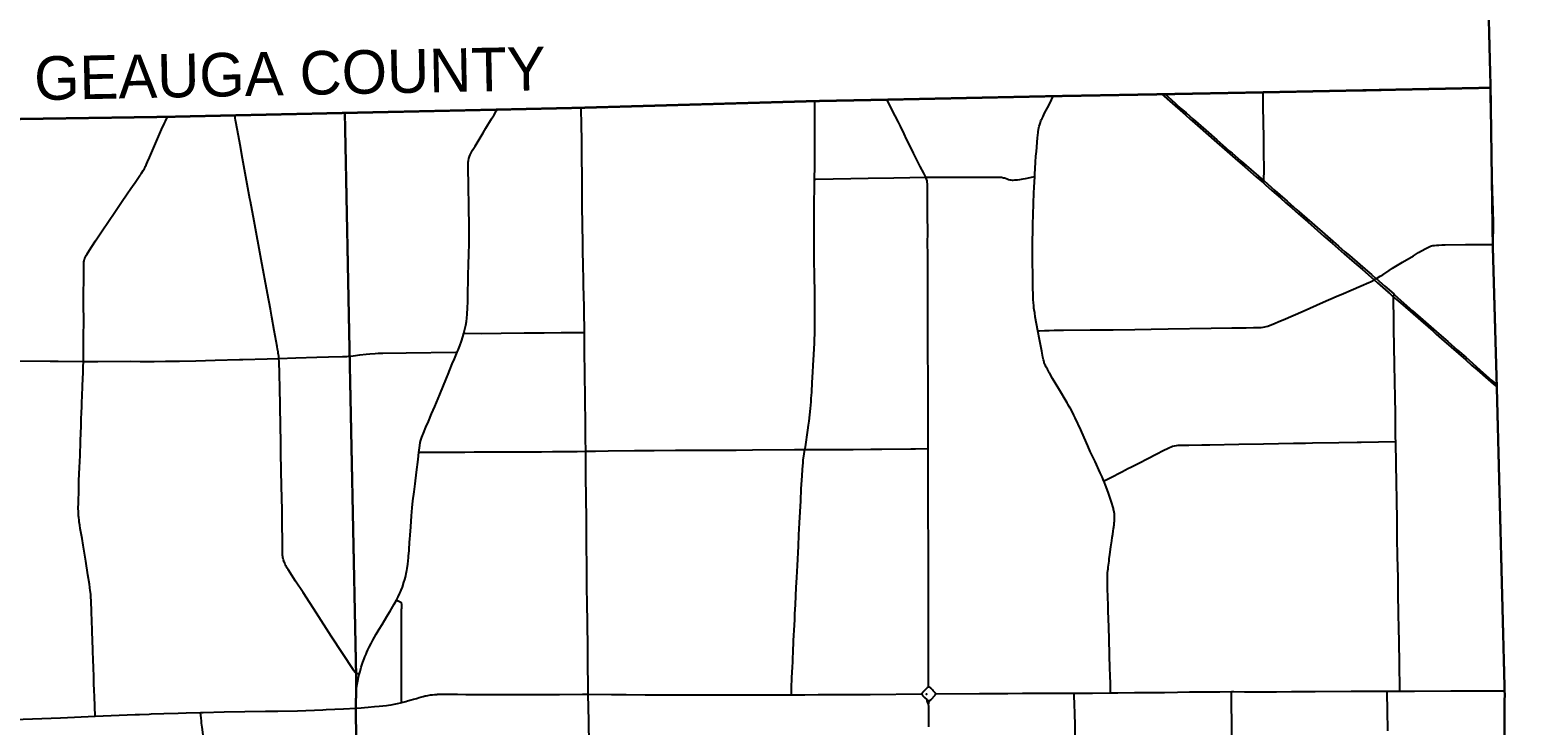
# Model space of a CAD drawing. Header units: feet. Extents: x 2113747 to 2516209, y 960708 to 1356798.
# Tile 89 of 92: x 2346170 to 2380505, y 1208400 to 1224357. Entities that reach past the tile are written whole.
import ezdxf

# ---------------------------------------------------------------- set-up
doc = ezdxf.new("R2010")
doc.units = ezdxf.units.FT
doc.header["$LTSCALE"] = 20
doc.header["$MEASUREMENT"] = 0
doc.linetypes.add('OhDOT_USTN3', pattern=[0.22, 0.165, -0.055])
for name, color, linetype in [('GM_X_Adjacent_County', 251, 'OhDOT_USTN3'), ('GM_X_Adjacent_County_Text', 251, 'Continuous'), ('GM_X_County', 251, 'OhDOT_USTN3'), ('GM_X_County_Road', 3, 'Continuous'), ('GM_X_State_Location', 251, 'Continuous'), ('GM_X_State_Route', 1, 'Continuous'), ('GM_X_Township', 251, 'OhDOT_USTN3'), ('GM_X_Township_Road', 4, 'Continuous'), ('GM_X_Unincorporated_Location', 2, 'Continuous'), ('GM_X_US_Location', 251, 'Continuous'), ('GM_X_US_Route', 1, 'Continuous')]:
    doc.layers.add(name, color=color, linetype=linetype)
doc.styles.add('Styledgn030', font='dgn030.shx')

msp = doc.modelspace()

# ---------------------------------------------------------------- linework, layer by layer
at = {"layer": 'GM_X_Adjacent_County', "flags": 128}
for points in [[(2351052, 1329594), (2350879, 1334708), (2350792, 1338454), (2350668, 1343782), (2350610, 1346277), (2350532, 1349652), (2350399, 1355339), (2350380, 1356156), (2355988, 1356270), (2362156, 1356413), (2364414, 1356333), (2367820, 1356544), (2373683, 1356692), (2373929, 1356688), (2374041, 1356698), (2374297, 1356706), (2374557, 1356715), (2374611, 1356721), (2377535, 1356798), (2377674, 1350903), (2377693, 1350175), (2377735, 1349029), (2377727, 1347899), (2377725, 1347726), (2377787, 1343505), (2377836, 1339123), (2378017, 1330260), (2378023, 1327034), (2378033, 1326391), (2378043, 1325696), (2378197, 1317523), (2378303, 1312083), (2378402, 1304573), (2378434, 1301944), (2378438, 1301599), (2378501, 1296323), (2378561, 1291324), (2378588, 1289004), (2378621, 1286248), (2378649, 1283902), (2378676, 1281682), (2378707, 1279034), (2378754, 1276290), (2378873, 1270911), (2378866, 1269735), (2378972, 1263471), (2379228, 1251500), (2379253, 1249553), (2379296, 1246319), (2379404, 1237933), (2379428, 1236058), (2379498, 1231510), (2379605, 1226364), (2379690, 1223029), (2374472, 1222924), (2372194, 1222881), (2369645, 1222836), (2365829, 1222755), (2364180, 1222723), (2358764, 1222568), (2356858, 1222526), (2353397, 1222451), (2350843, 1222395), (2349300, 1222361), (2344324, 1222288), (2343737, 1222286), (2341239, 1222245), (2338510, 1222201), (2335682, 1222157), (2333341, 1222133), (2327982, 1222076), (2326584, 1222061), (2319071, 1221920), (2315600, 1221874), (2313088, 1221841), (2308426, 1221766), (2303374, 1221676), (2299175, 1221609), (2298613, 1221605), (2295595, 1221591), (2294724, 1221588), (2291838, 1221592), (2289133, 1221589), (2288155, 1221588), (2287634, 1221587), (2287284, 1221586), (2279436, 1221567), (2276584, 1221584), (2274226, 1221624), (2272941, 1221646), (2272892, 1224958), (2272866, 1226650), (2272826, 1229297), (2272742, 1235619), (2272726, 1236335), (2272653, 1239712), (2272622, 1242715), (2272608, 1245574), (2272603, 1246466), (2272594, 1248305), (2272592, 1248752), (2272590, 1249141), (2272589, 1249331), (2273862, 1249362), (2276805, 1249432), (2277390, 1249446), (2277328, 1250381), (2277211, 1252110), (2277171, 1252707), (2276903, 1256950), (2274507, 1256901), (2272767, 1256889), (2272604, 1256898), (2272557, 1259612), (2272556, 1260536), (2272556, 1262103), (2272569, 1262896), (2272555, 1264930), (2272507, 1273183), (2272471, 1276565), (2272465, 1277200), (2272455, 1278617), (2272446, 1280038), (2272428, 1282835), (2272420, 1284105), (2272413, 1285151), (2272362, 1289611), (2272348, 1290511), (2272340, 1292585), (2272240, 1297398), (2272203, 1299771), (2272161, 1302392), (2279883, 1302541), (2283687, 1302615), (2294075, 1302763), (2295568, 1302772), (2298199, 1302788), (2298196, 1305189), (2298196, 1305529), (2298188, 1311966), (2298187, 1312321), (2298208, 1319400), (2298174, 1322862), (2298177, 1328362), (2298177, 1328633), (2299094, 1328650), (2302358, 1328712), (2307027, 1328846), (2308136, 1328857), (2310412, 1328865), (2312316, 1328941), (2312728, 1328943), (2313244, 1328952), (2315940, 1328993), (2319296, 1329027), (2324555, 1329127), (2326471, 1329162), (2329806, 1329195), (2329825, 1329214), (2329835, 1329221), (2329851, 1329224), (2329869, 1329225), (2330942, 1329244), (2332564, 1329274), (2338225, 1329379), (2338797, 1329389), (2339341, 1329399), (2340797, 1329426), (2342861, 1329465), (2347906, 1329546), (2351052, 1329594)], [(2484046, 1279851), (2487984, 1279948), (2488245, 1279956), (2489951, 1280020), (2497406, 1280301), (2508226, 1280716), (2508400, 1280722), (2511362, 1280834), (2511402, 1278992), (2511651, 1267387), (2511802, 1260388), (2511853, 1258032), (2511912, 1255330), (2511951, 1253456), (2512010, 1250592), (2512101, 1246172), (2512230, 1239911), (2512292, 1236891), (2512353, 1234371), (2512465, 1230387), (2512571, 1226651), (2512594, 1225202), (2512630, 1223723), (2512651, 1222857), (2512655, 1222660), (2512653, 1222387), (2512690, 1221236), (2512712, 1220325), (2512903, 1212315), (2513077, 1204484), (2513180, 1199820), (2513219, 1198046), (2513416, 1189169), (2513462, 1187239), (2513501, 1185556), (2513514, 1184984), (2513530, 1184327), (2513546, 1183622), (2513555, 1183225), (2513567, 1182726), (2513578, 1182260), (2513588, 1181821), (2513593, 1181627), (2513617, 1180939), (2513628, 1180521), (2513670, 1179740), (2513676, 1179494), (2513699, 1179041), (2513739, 1174780), (2513796, 1172613), (2513885, 1169327), (2513930, 1167379), (2513942, 1166454), (2513947, 1166127), (2513953, 1165987), (2514002, 1164246), (2514041, 1162151), (2514063, 1161131), (2514138, 1157427), (2514238, 1151848), (2514283, 1149331), (2514318, 1147339), (2510324, 1147267), (2506689, 1147200), (2506258, 1147195), (2500522, 1147082), (2496768, 1147012), (2496130, 1147000), (2495470, 1146984), (2492871, 1146938), (2489784, 1146884), (2488775, 1146866), (2487813, 1146848), (2487526, 1146842), (2486294, 1146820), (2485346, 1146802), (2481592, 1146776), (2481240, 1146773), (2480562, 1146753), (2479591, 1146751), (2479217, 1146735), (2477862, 1146726), (2477431, 1146718), (2477075, 1146717), (2476719, 1146718), (2475598, 1146706), (2475461, 1146714), (2474029, 1146683), (2472669, 1146652), (2471852, 1146646), (2471569, 1146639), (2471535, 1146638), (2471501, 1146638), (2471224, 1146630), (2470854, 1146632), (2470658, 1146630), (2470516, 1146626), (2469250, 1146608), (2468903, 1146602), (2468501, 1146594), (2461815, 1146508), (2461446, 1146481), (2459610, 1146457), (2456023, 1146410), (2454902, 1146395), (2454737, 1146393), (2454401, 1146388), (2454115, 1146384), (2453860, 1146380), (2452179, 1146359), (2450952, 1146363), (2450451, 1146366), (2450051, 1146346), (2449776, 1146343), (2449101, 1146335), (2445581, 1146287), (2444666, 1146263), (2444274, 1146267), (2443037, 1146236), (2442911, 1146233), (2439879, 1146170), (2434890, 1146115), (2433884, 1146098), (2431940, 1146079), (2431501, 1146076), (2430211, 1146047), (2421201, 1145935), (2418971, 1145882), (2418652, 1145879), (2418494, 1145897), (2413179, 1145801), (2412897, 1145794), (2407758, 1145683), (2403523, 1145588), (2398484, 1145471), (2393911, 1145372), (2391157, 1145315), (2390674, 1145305), (2390179, 1145300), (2388382, 1145259), (2383055, 1145188), (2382496, 1145180), (2381158, 1145150), (2381034, 1152023), (2381026, 1152330), (2380892, 1156694), (2380878, 1157552), (2380824, 1161039), (2380824, 1161382), (2380771, 1165044), (2380746, 1166807), (2380682, 1170163), (2380463, 1181823), (2380419, 1184193), (2380412, 1186569), (2380359, 1187412), (2380181, 1194352), (2380179, 1195356), (2380022, 1202249), (2380003, 1203413), (2380014, 1209139), (2379833, 1216178), (2379742, 1219374), (2379735, 1219826), (2379690, 1223029), (2379605, 1226364), (2379498, 1231510), (2379428, 1236058), (2379404, 1237933), (2379296, 1246319), (2379253, 1249553), (2379228, 1251500), (2378972, 1263471), (2378866, 1269735), (2378873, 1270911), (2378754, 1276290), (2378707, 1279034), (2386863, 1279126), (2391602, 1279179), (2395356, 1279222), (2405728, 1279339), (2405824, 1279340), (2411190, 1279400), (2413131, 1279426), (2415745, 1279455), (2423663, 1279533), (2431554, 1279611), (2434345, 1279639), (2436880, 1279651), (2440308, 1279667), (2444698, 1279689), (2448154, 1279679), (2451685, 1279695), (2455533, 1279713), (2458209, 1279725), (2458287, 1279726), (2465937, 1279754), (2471340, 1279774), (2476122, 1279790), (2478782, 1279799), (2482992, 1279825), (2484046, 1279851)]]:
    msp.add_lwpolyline(points, dxfattribs=at)
at = {"layer": 'GM_X_County', "flags": 128}
msp.add_lwpolyline([(2353397, 1222451), (2356858, 1222526), (2358764, 1222568), (2364180, 1222723), (2365829, 1222755), (2369645, 1222836), (2372194, 1222881), (2374472, 1222924), (2379690, 1223029), (2379735, 1219826), (2379742, 1219374), (2379833, 1216178), (2380014, 1209139), (2380003, 1203413), (2380022, 1202249), (2380179, 1195356), (2380181, 1194352), (2380359, 1187412), (2380412, 1186569), (2380419, 1184193), (2380463, 1181823), (2380682, 1170163), (2380746, 1166807), (2380771, 1165044), (2380824, 1161382), (2380824, 1161039), (2380878, 1157552), (2380892, 1156694), (2381026, 1152330), (2381034, 1152023), (2381158, 1145150), (2381235, 1140057), (2381269, 1137568), (2381334, 1132856), (2381336, 1132676), (2381343, 1132210), (2381380, 1130882), (2381388, 1130504), (2381409, 1129491), (2381422, 1128859), (2381524, 1123853), (2381544, 1122872), (2381624, 1118858), (2381679, 1116097), (2382044, 1104151), (2382074, 1096083), (2382125, 1091787), (2380307, 1091766), (2379221, 1091753), (2378988, 1091751), (2374063, 1091696), (2368829, 1091637), (2365146, 1091594), (2364291, 1091584), (2363494, 1091575), (2360811, 1091544), (2360599, 1091542), (2358848, 1091522), (2355371, 1091477), (2352195, 1091435), (2348514, 1091386), (2345661, 1091348), (2342697, 1091308), (2341799, 1091296), (2335157, 1091206), (2333216, 1091180), (2331837, 1091161), (2328725, 1091118), (2328615, 1091117), (2326938, 1091094), (2326732, 1091091), (2324108, 1091056), (2318107, 1090974), (2313863, 1090917), (2307056, 1090903), (2301402, 1090840), (2299895, 1090831), (2299145, 1090827), (2298147, 1090820), (2294565, 1090800), (2294190, 1090795), (2291695, 1090779), (2287536, 1090733), (2283974, 1090692), (2281184, 1090660), (2280571, 1090646), (2279737, 1090638), (2276111, 1090564), (2275965, 1090561), (2275354, 1090544), (2275300, 1090545), (2274067, 1090515), (2274049, 1092053), (2274045, 1093010), (2274019, 1094549), (2274003, 1096382), (2273944, 1101977), (2273923, 1103969), (2273928, 1105260), (2273895, 1107881), (2273890, 1108659), (2273892, 1109492), (2273890, 1109708), (2273889, 1109866), (2273885, 1110318), (2273884, 1110420), (2273881, 1110748), (2273878, 1111173), (2273872, 1111794), (2273868, 1112294), (2273861, 1113069), (2273860, 1113281), (2273857, 1113575), (2273857, 1113636), (2273852, 1114201), (2273851, 1114281), (2273848, 1114656), (2273845, 1115019), (2273878, 1116829), (2273877, 1118817), (2273859, 1119170), (2273866, 1121327), (2273809, 1124393), (2273800, 1125028), (2273794, 1125938), (2273794, 1126045), (2273791, 1126395), (2273784, 1127599), (2273782, 1127896), (2273782, 1128013), (2273776, 1128908), (2273762, 1131307), (2273735, 1134958), (2273727, 1137672), (2273708, 1143906), (2273707, 1144117), (2273652, 1147706), (2273648, 1148193), (2273645, 1148717), (2273636, 1149823), (2273632, 1150488), (2273596, 1155295), (2273585, 1158808), (2273560, 1160546), (2273539, 1163372), (2273486, 1167056), (2273465, 1168621), (2273462, 1168895), (2273426, 1173044), (2273428, 1173104), (2273415, 1174720), (2273392, 1176176), (2273394, 1176620), (2273384, 1177023), (2273358, 1177776), (2273351, 1179125), (2273359, 1179654), (2273321, 1182083), (2273216, 1187364), (2273164, 1190519), (2273176, 1191453), (2273228, 1192712), (2273152, 1195400), (2273193, 1198453), (2273071, 1206556), (2272991, 1215563), (2272975, 1216501), (2272977, 1217406), (2272968, 1218487), (2272962, 1219225), (2272959, 1219527), (2272955, 1219996), (2272952, 1220381), (2272949, 1220734), (2272946, 1221095), (2272941, 1221646), (2274226, 1221624), (2276584, 1221584), (2279436, 1221567), (2287284, 1221586), (2287634, 1221587), (2288155, 1221588), (2289133, 1221589), (2291838, 1221592), (2294724, 1221588), (2295595, 1221591), (2298613, 1221605), (2299175, 1221609), (2303374, 1221676), (2308426, 1221766), (2313088, 1221841), (2315600, 1221874), (2319071, 1221920), (2326584, 1222061), (2327982, 1222076), (2333341, 1222133), (2335682, 1222157), (2338510, 1222201), (2341239, 1222245), (2343737, 1222286), (2344324, 1222288), (2349300, 1222361), (2350843, 1222395), (2353397, 1222451)], dxfattribs=at)
at = {"layer": 'GM_X_County_Road', "flags": 128}
for points in [[(2366729, 1220974), (2366682, 1221066), (2366601, 1221223), (2366450, 1221524), (2366400, 1221624), (2366365, 1221696), (2366330, 1221767), (2366288, 1221852), (2366232, 1221974), (2366146, 1222149), (2366101, 1222239), (2366029, 1222381), (2365944, 1222549), (2365840, 1222755)], [(2351885, 1216817), (2351883, 1216840), (2351882, 1216858), (2351880, 1216867), (2351877, 1216895), (2351870, 1216934), (2351865, 1216970), (2351854, 1217032), (2351844, 1217092), (2351777, 1217461), (2351721, 1217760), (2351688, 1217950), (2351621, 1218308), (2351477, 1219090), (2351313, 1219963), (2351230, 1220419), (2351219, 1220481), (2351048, 1221405), (2350991, 1221717), (2350932, 1222048), (2350890, 1222288), (2350882, 1222332), (2350877, 1222366), (2350875, 1222396)], [(2358895, 1217414), (2358894, 1217586), (2358893, 1217628), (2358893, 1217662), (2358892, 1217672), (2358892, 1217713), (2358892, 1217765), (2358890, 1217864), (2358888, 1218015), (2358883, 1218234), (2358876, 1218506), (2358872, 1218693), (2358868, 1218877), (2358866, 1218976), (2358864, 1219058), (2358860, 1219186), (2358858, 1219333), (2358855, 1219454), (2358849, 1219887), (2358844, 1220314), (2358843, 1220758), (2358842, 1220894), (2358840, 1221064), (2358838, 1221356), (2358834, 1221643), (2358832, 1221813), (2358828, 1222187), (2358823, 1222539), (2358822, 1222570)], [(2366784, 1214746), (2366784, 1214985), (2366783, 1215500), (2366783, 1216094), (2366780, 1216396), (2366778, 1216944), (2366778, 1217423), (2366777, 1217771), (2366776, 1218381), (2366775, 1218860), (2366774, 1219188), (2366772, 1219480), (2366773, 1219692), (2366771, 1220124), (2366772, 1220445), (2366772, 1220698), (2366770, 1220773), (2366767, 1220822), (2366763, 1220858), (2366757, 1220893), (2366747, 1220930), (2366738, 1220955), (2366729, 1220974)], [(2358924, 1214685), (2358921, 1214976), (2358920, 1215073), (2358918, 1215240), (2358918, 1215303), (2358917, 1215371), (2358916, 1215506), (2358913, 1215687), (2358911, 1215802), (2358911, 1215894), (2358911, 1215923), (2358909, 1216117), (2358906, 1216254), (2358904, 1216538), (2358900, 1216905), (2358898, 1217040), (2358896, 1217163), (2358895, 1217414)], [(2353655, 1209591), (2353652, 1209593), (2353646, 1209597), (2353638, 1209603), (2353631, 1209610), (2353622, 1209622), (2353615, 1209631), (2353601, 1209653), (2353085, 1210439), (2352745, 1210969), (2352438, 1211444), (2352268, 1211701), (2352094, 1211969), (2352076, 1212000), (2352059, 1212031), (2352044, 1212059), (2352030, 1212088), (2352017, 1212118), (2352008, 1212138), (2352000, 1212161), (2351996, 1212170), (2351988, 1212196), (2351980, 1212225), (2351975, 1212245), (2351973, 1212261), (2351971, 1212280), (2351969, 1212294), (2351966, 1212373), (2351964, 1212447), (2351963, 1212555), (2351958, 1213084), (2351957, 1213274), (2351956, 1213357), (2351952, 1213592), (2351939, 1214222), (2351936, 1214362), (2351931, 1214534), (2351928, 1214855), (2351919, 1215311), (2351911, 1215685), (2351909, 1215816), (2351905, 1216066), (2351902, 1216239), (2351900, 1216348), (2351897, 1216502), (2351892, 1216708), (2351890, 1216741), (2351885, 1216817)], [(2355095, 1214667), (2355118, 1214667), (2355453, 1214665), (2355570, 1214665), (2355627, 1214665), (2355734, 1214665), (2355840, 1214666), (2355998, 1214668), (2356152, 1214668), (2356365, 1214669), (2356598, 1214669), (2356903, 1214670), (2357176, 1214672), (2357268, 1214674), (2357451, 1214674), (2357556, 1214675), (2357668, 1214674), (2357907, 1214675), (2358163, 1214678), (2358272, 1214678), (2358465, 1214679), (2358518, 1214679), (2358728, 1214683), (2358924, 1214685)], [(2358924, 1214685), (2359148, 1214687), (2359443, 1214692), (2360047, 1214699), (2360492, 1214706), (2360987, 1214712), (2361386, 1214710), (2361660, 1214712), (2362002, 1214712), (2362381, 1214713), (2362753, 1214716), (2363715, 1214723), (2363954, 1214725)], [(2358982, 1209106), (2358981, 1209205), (2358976, 1209880), (2358971, 1210341), (2358970, 1210421), (2358968, 1210499), (2358965, 1210703), (2358964, 1210823), (2358963, 1210903), (2358961, 1211045), (2358959, 1211181), (2358954, 1211566), (2358939, 1213005), (2358934, 1213745), (2358930, 1213982), (2358927, 1214423), (2358924, 1214685)], [(2363954, 1214725), (2364036, 1214726), (2364341, 1214727), (2364865, 1214727), (2365059, 1214728), (2365466, 1214731), (2365721, 1214732), (2366385, 1214742), (2366490, 1214743), (2366765, 1214746), (2366784, 1214746)], [(2366796, 1209267), (2366795, 1209307), (2366792, 1209751), (2366793, 1209986), (2366791, 1210288), (2366791, 1210828), (2366791, 1211281), (2366791, 1211458), (2366789, 1211753), (2366788, 1211923), (2366789, 1212055), (2366788, 1212465), (2366787, 1213307), (2366786, 1213731), (2366783, 1214144), (2366784, 1214746)], [(2354696, 1209313), (2354695, 1209393), (2354696, 1209531), (2354696, 1209759), (2354697, 1210019), (2354696, 1210201), (2354696, 1210366), (2354697, 1210540), (2354698, 1210764), (2354698, 1210922), (2354698, 1210973), (2354699, 1211011), (2354700, 1211050), (2354701, 1211088), (2354702, 1211120), (2354702, 1211151), (2354702, 1211165), (2354702, 1211181), (2354700, 1211193), (2354699, 1211198), (2354697, 1211203), (2354694, 1211207), (2354690, 1211211), (2354685, 1211215), (2354677, 1211219), (2354665, 1211225), (2354623, 1211246), (2354581, 1211267)], [(2353726, 1209560), (2353693, 1209573), (2353680, 1209578), (2353673, 1209581), (2353667, 1209584), (2353661, 1209587), (2353655, 1209591)], [(2354706, 1208918), (2354701, 1208934), (2354698, 1208948), (2354696, 1208966), (2354695, 1208983), (2354694, 1209098), (2354696, 1209276), (2354696, 1209313)], [(2359029, 1205756), (2359023, 1206001), (2359022, 1206043), (2359022, 1206049), (2359021, 1206079), (2359020, 1206144), (2359017, 1206432), (2359012, 1206778), (2359006, 1207635), (2359002, 1207914), (2359001, 1208005), (2358986, 1208854), (2358982, 1209052), (2358982, 1209106)], [(2366794, 1208883), (2366770, 1208932), (2366763, 1208948), (2366759, 1208959), (2366757, 1208969), (2366753, 1208985)], [(2366794, 1208883), (2366798, 1208906), (2366801, 1208920), (2366807, 1208934), (2366814, 1208948), (2366820, 1208959), (2366826, 1208971)], [(2366802, 1208360), (2366800, 1208619), (2366797, 1208826), (2366794, 1208883)]]:
    msp.add_lwpolyline(points, dxfattribs=at)
at = {"layer": 'GM_X_State_Route', "flags": 128}
for points in [[(2369302, 1217451), (2369243, 1217768), (2369228, 1217862), (2369217, 1217934), (2369212, 1217973), (2369205, 1218029), (2369199, 1218091), (2369195, 1218169), (2369192, 1218287), (2369189, 1218430), (2369188, 1218536), (2369187, 1218608), (2369182, 1218812), (2369181, 1218946), (2369179, 1219034), (2369179, 1219100), (2369178, 1219231), (2369178, 1219313), (2369178, 1219401), (2369180, 1219522), (2369183, 1219729), (2369184, 1219758), (2369185, 1219817), (2369185, 1219844), (2369187, 1219889), (2369187, 1219922), (2369189, 1219948), (2369189, 1219964), (2369192, 1220045), (2369193, 1220110), (2369201, 1220372), (2369211, 1220619), (2369217, 1220739), (2369229, 1220990), (2369232, 1221037), (2369249, 1221322), (2369258, 1221456), (2369266, 1221567), (2369295, 1221880), (2369307, 1222003), (2369310, 1222032), (2369315, 1222066), (2369317, 1222082), (2369323, 1222111), (2369331, 1222146), (2369343, 1222188), (2369358, 1222234), (2369372, 1222271), (2369380, 1222291), (2369397, 1222325), (2369420, 1222372), (2369457, 1222442), (2369519, 1222565), (2369572, 1222671), (2369649, 1222836)], [(2354858, 1212245), (2354860, 1212275), (2354870, 1212405), (2354874, 1212487), (2354878, 1212540), (2354882, 1212602), (2354888, 1212667), (2354896, 1212760), (2354910, 1212953), (2354929, 1213205), (2354943, 1213389), (2354959, 1213549), (2354984, 1213754), (2355007, 1213940), (2355042, 1214207), (2355076, 1214493), (2355095, 1214667), (2355100, 1214712), (2355107, 1214764), (2355115, 1214820), (2355127, 1214888), (2355141, 1214939), (2355166, 1215010), (2355201, 1215099), (2355259, 1215238), (2355313, 1215365), (2355388, 1215544), (2355460, 1215713), (2355576, 1215988), (2355731, 1216361), (2355770, 1216455), (2355808, 1216553), (2355863, 1216690), (2355910, 1216805), (2355975, 1216963), (2355987, 1216994), (2356032, 1217103), (2356073, 1217213), (2356105, 1217310), (2356129, 1217393), (2356153, 1217487), (2356174, 1217583), (2356187, 1217660), (2356197, 1217738), (2356205, 1217833), (2356212, 1217974), (2356217, 1218118), (2356220, 1218302), (2356222, 1218361), (2356228, 1218571), (2356230, 1218695), (2356237, 1219006), (2356242, 1219178), (2356249, 1219482), (2356252, 1219650), (2356251, 1219742), (2356251, 1219820), (2356250, 1219876), (2356249, 1219938), (2356248, 1219955), (2356247, 1220020), (2356245, 1220122), (2356245, 1220164), (2356241, 1220328), (2356240, 1220361), (2356234, 1220715), (2356231, 1220886), (2356227, 1221092), (2356227, 1221174), (2356225, 1221267), (2356228, 1221319), (2356234, 1221362), (2356243, 1221407), (2356257, 1221452), (2356272, 1221489), (2356295, 1221536), (2356330, 1221596), (2356387, 1221688), (2356458, 1221806), (2356571, 1221991), (2356636, 1222098), (2356766, 1222314), (2356820, 1222404), (2356881, 1222505), (2356896, 1222528)], [(2371042, 1212932), (2371045, 1212955), (2371050, 1212997), (2371054, 1213039), (2371057, 1213077), (2371058, 1213094), (2371060, 1213133), (2371061, 1213158), (2371060, 1213181), (2371060, 1213190), (2371060, 1213205), (2371059, 1213223), (2371057, 1213240), (2371056, 1213249), (2371051, 1213289), (2371044, 1213326), (2371039, 1213351), (2371034, 1213372), (2371029, 1213391), (2371021, 1213415), (2370997, 1213492), (2370950, 1213630), (2370911, 1213743), (2370852, 1213908), (2370828, 1213970), (2370816, 1214000), (2370802, 1214036), (2370775, 1214099), (2370734, 1214191), (2370613, 1214451), (2370557, 1214571), (2370504, 1214683), (2370445, 1214811), (2370360, 1215002), (2370284, 1215176), (2370157, 1215455), (2370129, 1215514), (2370097, 1215579), (2370060, 1215648), (2370043, 1215678), (2370023, 1215715), (2369991, 1215768), (2369974, 1215798), (2369781, 1216116), (2369640, 1216352), (2369568, 1216484), (2369563, 1216493), (2369544, 1216526), (2369520, 1216571), (2369495, 1216616), (2369485, 1216634), (2369474, 1216656), (2369465, 1216676), (2369460, 1216685), (2369449, 1216712), (2369444, 1216727), (2369435, 1216759), (2369428, 1216782), (2369420, 1216817), (2369414, 1216845), (2369390, 1216979), (2369339, 1217253), (2369302, 1217451)], [(2370970, 1209138), (2370965, 1209333), (2370959, 1209557), (2370956, 1209689), (2370936, 1210355), (2370928, 1210655), (2370916, 1211016), (2370913, 1211110), (2370905, 1211379), (2370902, 1211492), (2370899, 1211594), (2370898, 1211668), (2370897, 1211696), (2370897, 1211736), (2370898, 1211788), (2370901, 1211854), (2370903, 1211895), (2370908, 1211949), (2370912, 1211985), (2370917, 1212027), (2370921, 1212069), (2370934, 1212161), (2370941, 1212219), (2370954, 1212313), (2370979, 1212491), (2370998, 1212628), (2371010, 1212709), (2371021, 1212780), (2371031, 1212853), (2371039, 1212910), (2371042, 1212932)], [(2354673, 1211457), (2354688, 1211494), (2354717, 1211566), (2354754, 1211679), (2354772, 1211742), (2354787, 1211799), (2354815, 1211918), (2354819, 1211945), (2354827, 1211997), (2354842, 1212090), (2354852, 1212172), (2354858, 1212245)], [(2353650, 1208789), (2353650, 1208849), (2353649, 1208912), (2353650, 1208977), (2353654, 1209052), (2353660, 1209161), (2353668, 1209256), (2353679, 1209336), (2353680, 1209340), (2353693, 1209415), (2353712, 1209501), (2353726, 1209560), (2353745, 1209632), (2353774, 1209730), (2353811, 1209846), (2353840, 1209923), (2353856, 1209965), (2353870, 1209998), (2353884, 1210031), (2353900, 1210070), (2353924, 1210124), (2353957, 1210191), (2353998, 1210269), (2354043, 1210349), (2354119, 1210484), (2354188, 1210599), (2354254, 1210708), (2354305, 1210797), (2354382, 1210929), (2354434, 1211016), (2354529, 1211177), (2354581, 1211267), (2354622, 1211346), (2354660, 1211428), (2354673, 1211457)], [(2353650, 1208789), (2353650, 1208789), (2353772, 1208798), (2353848, 1208805), (2353931, 1208813), (2354075, 1208827), (2354186, 1208837), (2354352, 1208853), (2354402, 1208859), (2354463, 1208867), (2354525, 1208877), (2354609, 1208895), (2354673, 1208910), (2354706, 1208918), (2354794, 1208941), (2354838, 1208953), (2354916, 1208976), (2354970, 1208992), (2355010, 1209005), (2355042, 1209014), (2355067, 1209021), (2355105, 1209032), (2355193, 1209056), (2355241, 1209068), (2355266, 1209074), (2355303, 1209081), (2355333, 1209087), (2355360, 1209091), (2355383, 1209094), (2355408, 1209097), (2355454, 1209102), (2355472, 1209103), (2355507, 1209105), (2355521, 1209106), (2355569, 1209107), (2355635, 1209108), (2355697, 1209108), (2355716, 1209107), (2355759, 1209107), (2355984, 1209106), (2356175, 1209104), (2356308, 1209103), (2356366, 1209102), (2356402, 1209102), (2356476, 1209101), (2356713, 1209100), (2356947, 1209099), (2357630, 1209103), (2358326, 1209105), (2358851, 1209107), (2358982, 1209106), (2359514, 1209104), (2359856, 1209100), (2360289, 1209096), (2360597, 1209095), (2360937, 1209094), (2361196, 1209095), (2362205, 1209096), (2362456, 1209096), (2362803, 1209096), (2363075, 1209098), (2363276, 1209096), (2363573, 1209095), (2363648, 1209095), (2363950, 1209097), (2364259, 1209099), (2364548, 1209099), (2365451, 1209105), (2366640, 1209114)], [(2366956, 1209114), (2366956, 1209118), (2366956, 1209121), (2366956, 1209123), (2366955, 1209125), (2366954, 1209128), (2366954, 1209129), (2366951, 1209132), (2366950, 1209135), (2366939, 1209147), (2366900, 1209190), (2366882, 1209208), (2366854, 1209237), (2366840, 1209250), (2366834, 1209254), (2366828, 1209259), (2366824, 1209262), (2366820, 1209263), (2366816, 1209265), (2366813, 1209266), (2366805, 1209267), (2366799, 1209268), (2366796, 1209267), (2366790, 1209267), (2366786, 1209267), (2366778, 1209265), (2366772, 1209263), (2366768, 1209261), (2366765, 1209260), (2366762, 1209258), (2366760, 1209256), (2366755, 1209252), (2366751, 1209248), (2366745, 1209242), (2366738, 1209235), (2366657, 1209149), (2366651, 1209142), (2366648, 1209138), (2366647, 1209135), (2366644, 1209131), (2366643, 1209129), (2366642, 1209127), (2366641, 1209123), (2366641, 1209122), (2366640, 1209119), (2366640, 1209114)], [(2366640, 1209114), (2366641, 1209106), (2366641, 1209103), (2366642, 1209100), (2366643, 1209099), (2366644, 1209097), (2366644, 1209096), (2366646, 1209094), (2366647, 1209093), (2366648, 1209091), (2366650, 1209089), (2366652, 1209086), (2366656, 1209082), (2366702, 1209035), (2366753, 1208985), (2366758, 1208981), (2366763, 1208977), (2366769, 1208973), (2366774, 1208970), (2366779, 1208968), (2366784, 1208967), (2366788, 1208966), (2366792, 1208965), (2366796, 1208965), (2366800, 1208965), (2366805, 1208965), (2366809, 1208965), (2366813, 1208966), (2366816, 1208967), (2366819, 1208968), (2366822, 1208969), (2366826, 1208971), (2366828, 1208972), (2366831, 1208974), (2366834, 1208976), (2366837, 1208979), (2366841, 1208983), (2366850, 1208991), (2366944, 1209088), (2366948, 1209092), (2366950, 1209095), (2366952, 1209098), (2366954, 1209101), (2366955, 1209105), (2366955, 1209107), (2366956, 1209111), (2366956, 1209114)], [(2366956, 1209114), (2367959, 1209123), (2368363, 1209126), (2368615, 1209128), (2368950, 1209129), (2369277, 1209131), (2370138, 1209134), (2370555, 1209135), (2370970, 1209138), (2371139, 1209139), (2371522, 1209145), (2371785, 1209148), (2372067, 1209149), (2372206, 1209151), (2372507, 1209155), (2372779, 1209162), (2372995, 1209165), (2373297, 1209166), (2373480, 1209165), (2373743, 1209168), (2373801, 1209168), (2374040, 1209167), (2374292, 1209167), (2374775, 1209167), (2375125, 1209168), (2375664, 1209172), (2376491, 1209175), (2376747, 1209177), (2376927, 1209177), (2377226, 1209179), (2377316, 1209180), (2377608, 1209182), (2377760, 1209182), (2377948, 1209182), (2378775, 1209184), (2379011, 1209186), (2379159, 1209187), (2379549, 1209187), (2379828, 1209188), (2379931, 1209188), (2380012, 1209188)], [(2343824, 1208441), (2343946, 1208443), (2343990, 1208444), (2344040, 1208446), (2344335, 1208459), (2344636, 1208470), (2345523, 1208513), (2346011, 1208534), (2346875, 1208567), (2347665, 1208603), (2348583, 1208641), (2348688, 1208646), (2348905, 1208654)], [(2348905, 1208654), (2348955, 1208656), (2349240, 1208665), (2349570, 1208676), (2349753, 1208680), (2350082, 1208690), (2350149, 1208692), (2350628, 1208701), (2351577, 1208718), (2351858, 1208721), (2352313, 1208728), (2352891, 1208752), (2352966, 1208755), (2353369, 1208773), (2353650, 1208789)], [(2353762, 1203094), (2353726, 1205044), (2353720, 1205418), (2353708, 1205974), (2353697, 1206665), (2353688, 1206999), (2353675, 1207574), (2353669, 1207857), (2353655, 1208487), (2353651, 1208731), (2353650, 1208789)]]:
    msp.add_lwpolyline(points, dxfattribs=at)
at = {"layer": 'GM_X_Township', "flags": 128}
for points in [[(2353397, 1222451), (2356858, 1222526), (2358764, 1222568), (2364180, 1222723), (2365829, 1222755), (2369645, 1222836), (2372194, 1222881), (2374472, 1222924), (2379690, 1223029), (2379735, 1219826), (2379742, 1219374), (2379833, 1216178), (2380014, 1209139), (2380003, 1203413), (2380022, 1202249), (2380179, 1195356), (2376656, 1195310), (2375116, 1195276), (2374836, 1195272), (2372692, 1195272), (2366875, 1195235), (2365880, 1195226), (2359057, 1195164), (2357966, 1195170), (2357548, 1195159), (2354856, 1195134), (2353908, 1195164), (2353892, 1195968), (2353885, 1196280), (2353880, 1196527), (2353876, 1196719), (2353851, 1197693), (2353833, 1198882), (2353829, 1198960), (2353831, 1199153), (2353819, 1199782), (2353821, 1200258), (2353808, 1201121), (2353792, 1201872), (2353781, 1202403), (2353645, 1208790), (2353657, 1209132), (2353654, 1209648), (2353508, 1216821), (2353397, 1222451)], [(2327982, 1222076), (2333341, 1222133), (2335682, 1222157), (2338510, 1222201), (2341239, 1222245), (2343737, 1222286), (2344324, 1222288), (2349300, 1222361), (2350843, 1222395), (2353397, 1222451), (2353508, 1216821), (2353654, 1209648), (2353657, 1209132), (2353645, 1208790), (2353781, 1202403), (2353792, 1201872), (2353808, 1201121), (2353821, 1200258), (2353819, 1199782), (2353831, 1199153), (2353829, 1198960), (2353833, 1198882), (2353851, 1197693), (2353876, 1196719), (2353880, 1196527), (2353885, 1196280), (2353892, 1195968), (2353908, 1195164), (2347306, 1195156), (2344005, 1195134), (2340985, 1195138), (2340041, 1195153), (2338450, 1195157), (2336454, 1195161), (2330756, 1195208), (2328175, 1195267), (2328172, 1197915), (2328164, 1198937), (2328116, 1204996), (2328088, 1208595), (2328082, 1214984), (2327993, 1220659), (2327982, 1222076)]]:
    msp.add_lwpolyline(points, dxfattribs=at)
at = {"layer": 'GM_X_Township_Road', "flags": 128}
for points in [[(2374475, 1222927), (2374766, 1222933), (2375071, 1222937), (2375389, 1222942), (2375782, 1222952), (2376106, 1222957), (2376686, 1222966), (2376834, 1222969), (2377181, 1222976), (2377476, 1222984), (2377691, 1222989), (2377940, 1222996), (2378179, 1222999), (2378288, 1223001), (2378455, 1223003), (2378858, 1223012), (2379143, 1223019), (2379415, 1223025), (2379686, 1223029)], [(2379756, 1219933), (2379756, 1219945), (2379741, 1220451), (2379735, 1220642), (2379728, 1220972), (2379710, 1221698), (2379703, 1222231), (2379699, 1222545), (2379692, 1222814), (2379686, 1223029)], [(2364174, 1220931), (2364179, 1221228), (2364181, 1221395), (2364182, 1221588), (2364183, 1221928), (2364182, 1222046), (2364181, 1222201), (2364179, 1222382), (2364179, 1222503), (2364181, 1222723)], [(2372141, 1222890), (2372213, 1222891)], [(2372213, 1222891), (2372579, 1222896), (2373005, 1222903), (2373669, 1222918), (2374159, 1222924), (2374475, 1222927)], [(2374489, 1220898), (2374491, 1221154), (2374486, 1221551), (2374484, 1221843), (2374479, 1222279), (2374475, 1222564), (2374471, 1222765), (2374475, 1222927)], [(2347396, 1216749), (2347402, 1217081), (2347403, 1217257), (2347405, 1217733), (2347403, 1218001), (2347404, 1218931), (2347405, 1218949), (2347406, 1218977), (2347408, 1219009), (2347410, 1219030), (2347414, 1219054), (2347417, 1219069), (2347419, 1219079), (2347423, 1219092), (2347427, 1219102), (2347433, 1219117), (2347446, 1219147), (2347461, 1219176), (2347474, 1219200), (2347500, 1219243), (2347589, 1219382), (2347676, 1219512), (2347830, 1219743), (2348121, 1220177), (2348275, 1220406), (2348401, 1220593), (2348433, 1220638), (2348456, 1220672), (2348486, 1220714), (2348527, 1220774), (2348583, 1220853), (2348618, 1220901), (2348694, 1221012), (2348713, 1221041), (2348729, 1221065), (2348769, 1221131), (2348782, 1221153), (2348797, 1221178), (2348811, 1221203), (2348823, 1221229), (2348834, 1221251), (2348845, 1221274), (2348870, 1221327), (2348917, 1221432), (2349191, 1222071), (2349255, 1222216), (2349279, 1222266), (2349328, 1222361)], [(2364174, 1220931), (2364208, 1220932), (2365405, 1220956), (2365995, 1220964), (2366729, 1220974)], [(2366729, 1220974), (2367024, 1220977), (2367149, 1220978), (2367376, 1220978), (2367755, 1220975), (2368236, 1220979), (2368292, 1220980), (2368397, 1220979), (2368437, 1220977), (2368464, 1220974), (2368492, 1220969), (2368512, 1220965), (2368534, 1220958), (2368559, 1220950), (2368596, 1220936), (2368611, 1220930), (2368629, 1220924), (2368654, 1220918), (2368683, 1220914), (2368712, 1220911), (2368738, 1220911), (2368771, 1220912), (2368833, 1220918), (2368888, 1220926), (2368960, 1220939), (2369018, 1220949), (2369194, 1220984), (2369229, 1220990)], [(2363954, 1214725), (2363965, 1214785), (2364023, 1215172), (2364037, 1215283), (2364049, 1215377), (2364080, 1215668), (2364095, 1215821), (2364102, 1215907), (2364106, 1215965), (2364111, 1216043), (2364123, 1216263), (2364136, 1216502), (2364146, 1216656), (2364159, 1216903), (2364172, 1217163), (2364178, 1217285), (2364181, 1217347), (2364182, 1217449), (2364183, 1217590), (2364183, 1217935), (2364182, 1218206), (2364180, 1218354), (2364174, 1218683), (2364170, 1219109), (2364170, 1219779), (2364170, 1219942), (2364171, 1220395), (2364174, 1220733), (2364174, 1220914), (2364174, 1220931)], [(2374476, 1220845), (2374482, 1220857), (2374486, 1220867), (2374488, 1220879), (2374489, 1220898)], [(2379741, 1219448), (2379749, 1219471), (2379752, 1219494), (2379753, 1219563), (2379756, 1219781), (2379756, 1219933)], [(2377062, 1218651), (2377099, 1218669), (2377158, 1218705), (2377215, 1218738), (2377362, 1218836), (2377441, 1218886), (2377670, 1219027), (2377918, 1219174), (2378040, 1219245), (2378188, 1219329), (2378236, 1219356), (2378265, 1219371), (2378313, 1219391), (2378334, 1219399), (2378363, 1219406), (2378402, 1219412), (2378446, 1219417), (2378500, 1219419), (2378574, 1219422), (2378652, 1219424), (2379114, 1219428), (2379521, 1219430), (2379668, 1219430), (2379698, 1219432), (2379714, 1219435), (2379728, 1219440), (2379741, 1219448)], [(2369302, 1217451), (2369341, 1217452), (2369456, 1217457), (2369563, 1217459), (2369675, 1217462), (2369890, 1217464), (2370500, 1217474), (2371030, 1217475), (2371528, 1217482), (2371898, 1217487), (2372293, 1217496), (2373282, 1217508), (2373751, 1217517), (2374078, 1217522), (2374251, 1217525), (2374363, 1217528), (2374425, 1217529), (2374468, 1217533), (2374507, 1217540), (2374542, 1217548), (2374580, 1217559), (2374636, 1217579), (2374730, 1217617), (2374833, 1217660), (2374929, 1217704), (2375392, 1217904), (2375851, 1218109), (2376149, 1218238), (2376312, 1218309), (2376489, 1218385), (2376723, 1218485), (2376896, 1218560), (2376932, 1218577), (2376962, 1218593), (2377016, 1218624)], [(2377016, 1218624), (2377043, 1218639), (2377062, 1218651)], [(2377464, 1218226), (2377466, 1218251), (2377468, 1218263), (2377475, 1218275), (2377481, 1218284)], [(2377513, 1214906), (2377513, 1214909), (2377512, 1214992), (2377511, 1215264), (2377508, 1215420), (2377505, 1215581), (2377502, 1215899), (2377494, 1216308), (2377487, 1216649), (2377479, 1217114), (2377473, 1217471), (2377468, 1217838), (2377464, 1218033), (2377464, 1218120), (2377464, 1218226)], [(2356129, 1217393), (2356157, 1217393), (2356523, 1217392), (2356984, 1217395), (2357511, 1217401), (2357973, 1217407), (2358363, 1217409), (2358895, 1217414)], [(2351885, 1216817), (2352272, 1216830), (2352753, 1216844), (2353022, 1216851), (2353343, 1216859), (2353396, 1216860), (2353445, 1216863)], [(2353445, 1216863), (2353445, 1216863), (2353484, 1216865), (2353508, 1216867)], [(2353508, 1216867), (2353588, 1216874), (2353741, 1216896), (2353888, 1216914), (2353969, 1216922), (2354096, 1216932), (2354158, 1216937), (2354266, 1216940), (2354805, 1216948), (2355947, 1216963), (2355975, 1216963)], [(2341294, 1216812), (2341314, 1216812), (2342226, 1216800), (2342655, 1216795), (2342912, 1216792), (2343030, 1216791), (2343204, 1216789), (2343309, 1216789), (2343415, 1216787), (2343849, 1216777), (2344467, 1216767), (2344551, 1216766), (2344605, 1216766), (2344703, 1216765), (2344880, 1216766), (2345044, 1216766), (2345261, 1216766), (2345372, 1216766), (2345462, 1216765), (2345923, 1216761), (2346633, 1216755), (2346815, 1216753), (2347396, 1216749)], [(2347665, 1208603), (2347650, 1209056), (2347645, 1209196), (2347639, 1209355), (2347637, 1209445), (2347634, 1209547), (2347629, 1209682), (2347620, 1209938), (2347617, 1210055), (2347612, 1210177), (2347608, 1210302), (2347598, 1210589), (2347596, 1210635), (2347594, 1210736), (2347583, 1211045), (2347577, 1211205), (2347575, 1211255), (2347570, 1211335), (2347566, 1211396), (2347560, 1211450), (2347556, 1211482), (2347535, 1211632), (2347501, 1211846), (2347452, 1212165), (2347414, 1212395), (2347391, 1212530), (2347367, 1212680), (2347325, 1212913), (2347314, 1212986), (2347303, 1213067), (2347298, 1213106), (2347290, 1213168), (2347287, 1213203), (2347283, 1213263), (2347281, 1213305), (2347280, 1213373), (2347281, 1213501), (2347291, 1213805), (2347296, 1214011), (2347309, 1214310), (2347320, 1214588), (2347329, 1214910), (2347337, 1215119), (2347343, 1215248), (2347348, 1215418), (2347354, 1215586), (2347358, 1215694), (2347362, 1215822), (2347367, 1215942), (2347378, 1216184), (2347391, 1216500), (2347394, 1216615), (2347396, 1216749)], [(2347396, 1216749), (2347731, 1216746), (2348479, 1216750), (2348702, 1216747), (2349020, 1216748), (2349282, 1216750), (2349423, 1216750), (2349525, 1216752), (2349601, 1216754), (2349979, 1216763), (2350421, 1216774), (2350982, 1216791), (2351059, 1216793), (2351613, 1216809), (2351885, 1216817)], [(2370816, 1214000), (2370852, 1214019), (2371049, 1214123), (2371136, 1214169), (2371226, 1214216), (2371313, 1214262), (2371368, 1214290), (2371436, 1214324), (2371539, 1214374), (2371621, 1214414), (2371825, 1214516), (2372019, 1214618), (2372193, 1214709), (2372275, 1214750), (2372323, 1214772), (2372359, 1214787), (2372393, 1214799), (2372435, 1214810), (2372480, 1214818), (2372522, 1214823), (2372561, 1214826), (2372614, 1214827), (2372699, 1214828), (2372767, 1214828), (2373065, 1214831), (2373250, 1214834)], [(2373250, 1214834), (2373916, 1214845), (2374478, 1214856), (2375165, 1214868), (2375303, 1214870), (2375440, 1214873), (2375601, 1214876), (2376207, 1214885), (2376627, 1214892)], [(2376627, 1214892), (2376720, 1214894), (2377513, 1214906)], [(2377608, 1209182), (2377607, 1209209), (2377598, 1209821), (2377590, 1210303), (2377585, 1210631), (2377580, 1210936), (2377572, 1211438), (2377567, 1211786), (2377557, 1212272), (2377550, 1212698), (2377543, 1213263), (2377541, 1213407), (2377537, 1213561), (2377529, 1213978), (2377522, 1214384), (2377513, 1214906)], [(2363648, 1209095), (2363651, 1209246), (2363658, 1209494), (2363668, 1209733), (2363675, 1209851), (2363680, 1209956), (2363684, 1210047), (2363688, 1210149), (2363691, 1210250), (2363695, 1210332), (2363703, 1210463), (2363709, 1210569), (2363720, 1210824), (2363726, 1210949), (2363736, 1211170), (2363756, 1211555), (2363769, 1211791), (2363784, 1212060), (2363806, 1212509), (2363818, 1212769), (2363833, 1213043), (2363858, 1213546), (2363872, 1213822), (2363889, 1214120), (2363899, 1214270), (2363912, 1214426), (2363917, 1214478), (2363936, 1214624), (2363954, 1214725)], [(2370202, 1206197), (2370185, 1207004), (2370179, 1207201), (2370178, 1207268), (2370166, 1207950), (2370148, 1208728), (2370145, 1208822), (2370138, 1209134)], [(2373799, 1205234), (2373800, 1205257), (2373800, 1205282), (2373799, 1205450), (2373797, 1205564), (2373796, 1205584), (2373793, 1205736), (2373791, 1205826), (2373789, 1205904), (2373786, 1205990), (2373770, 1206775), (2373770, 1206811), (2373769, 1206864), (2373767, 1206958), (2373765, 1207126), (2373761, 1207440), (2373757, 1207754), (2373756, 1207823), (2373754, 1207918), (2373752, 1208154), (2373753, 1208407), (2373742, 1208915), (2373743, 1209127), (2373743, 1209168)], [(2377333, 1208266), (2377324, 1208742), (2377317, 1209132), (2377316, 1209180)], [(2350151, 1208109), (2350143, 1208175), (2350120, 1208351), (2350108, 1208445), (2350104, 1208497), (2350096, 1208562), (2350082, 1208690)]]:
    msp.add_lwpolyline(points, dxfattribs=at)
at = {"layer": 'GM_X_Unincorporated_Location'}
msp.add_point((2366749, 1209107), dxfattribs=at)
at = {"layer": 'GM_X_US_Route', "flags": 128}
for points in [[(2372141, 1222890), (2372390, 1222671), (2372690, 1222405), (2372807, 1222304)], [(2372213, 1222891), (2372219, 1222885), (2372359, 1222759), (2372585, 1222555), (2372701, 1222451), (2372865, 1222310), (2372983, 1222206), (2373215, 1222002), (2373406, 1221837), (2373617, 1221650), (2373702, 1221577), (2373759, 1221527), (2373887, 1221415), (2373967, 1221347), (2374482, 1220904), (2374489, 1220898), (2374739, 1220674), (2375020, 1220427), (2375246, 1220227), (2375361, 1220129), (2375585, 1219932), (2375947, 1219617), (2376200, 1219394), (2376348, 1219264), (2376450, 1219176), (2376865, 1218818), (2376958, 1218739), (2377060, 1218653), (2377062, 1218651), (2377266, 1218474), (2377468, 1218296), (2377481, 1218284), (2377633, 1218146), (2377901, 1217905), (2378133, 1217701), (2378439, 1217434), (2378708, 1217202), (2378929, 1217008), (2379120, 1216842), (2379199, 1216773), (2379441, 1216557), (2379720, 1216312), (2379831, 1216216)], [(2372807, 1222304), (2372843, 1222272), (2373028, 1222110), (2373349, 1221829), (2373648, 1221567), (2373831, 1221408), (2374051, 1221215), (2374313, 1220987), (2374476, 1220845), (2374522, 1220803), (2374671, 1220673), (2374869, 1220500), (2374994, 1220390), (2375128, 1220273), (2375284, 1220137), (2375496, 1219951), (2375866, 1219626), (2376056, 1219460), (2376333, 1219219), (2376508, 1219065), (2376751, 1218854), (2377016, 1218624), (2377097, 1218553), (2377339, 1218339)], [(2377339, 1218339), (2377353, 1218326), (2377464, 1218226), (2377538, 1218164), (2377676, 1218048), (2378091, 1217685), (2378370, 1217441), (2378445, 1217374)], [(2378445, 1217374), (2378625, 1217214), (2378785, 1217074), (2379121, 1216781), (2379262, 1216657), (2379380, 1216553), (2379573, 1216385), (2379759, 1216224), (2379834, 1216162)]]:
    msp.add_lwpolyline(points, dxfattribs=at)

# ---------------------------------------------------------------- texts
at = {"layer": 'GM_X_Adjacent_County_Text', "insert": (2346277, 1222730), "char_height": 1000, "attachment_point": 7, "rotation": 1.1224, "line_spacing_factor": 0.8, "style": 'Styledgn030'}
msp.add_mtext('{\\Fdgn000|c0;\\C256;GEAUGA COUNTY}', dxfattribs=at)
at = {"layer": 'GM_X_State_Location', "char_height": 1, "attachment_point": 5, "line_spacing_factor": 0.8, "style": 'Styledgn030'}
for s, insert in [('{\\Fdgn000|c0;\\C256;s}', (2369881, 1215841)), ('{\\Fdgn000|c0;\\C256;r}', (2369881, 1215841)), ('{\\Fdgn000|c0;\\C256;s}', (2354815, 1211899)), ('{\\Fdgn000|c0;\\C256;r}', (2354815, 1211899)), ('{\\Fdgn000|c0;\\C256;s}', (2374536, 1209048)), ('{\\Fdgn000|c0;\\C256;r}', (2374536, 1209048)), ('{\\Fdgn000|c0;\\C256;s}', (2350925, 1208700)), ('{\\Fdgn000|c0;\\C256;r}', (2350925, 1208700))]:
    msp.add_mtext(s, dxfattribs=dict(at, insert=insert))
at = {"layer": 'GM_X_State_Location', "char_height": 1, "attachment_point": 7, "rotation": 0, "line_spacing_factor": 0.8, "style": 'Styledgn030'}
for s, insert in [('{\\Fdgn000|c0;\\C256;282}', (2369527, 1215768)), ('{\\Fdgn000|c0;\\C256;88}', (2354563, 1211825)), ('{\\Fdgn000|c0;\\C256;305}', (2374182, 1208974)), ('{\\Fdgn000|c0;\\C256;305}', (2350572, 1208626))]:
    msp.add_mtext(s, dxfattribs=dict(at, insert=insert))
at = {"layer": 'GM_X_US_Location', "insert": (2375678, 1219323), "char_height": 1, "attachment_point": 7, "rotation": 0, "line_spacing_factor": 0.8, "style": 'Styledgn030'}
msp.add_mtext('{\\Fdgn000|c0;\\C256;422}', dxfattribs=at)
at = {"layer": 'GM_X_US_Location', "insert": (2375986, 1219531), "char_height": 1, "attachment_point": 5, "line_spacing_factor": 0.8, "style": 'Styledgn030'}
for s in ['{\\Fdgn000|c0;\\C256;0}', '{\\Fdgn000|c0;\\C256;/}']:
    msp.add_mtext(s, dxfattribs=at)

doc.saveas('drawing.dxf')
